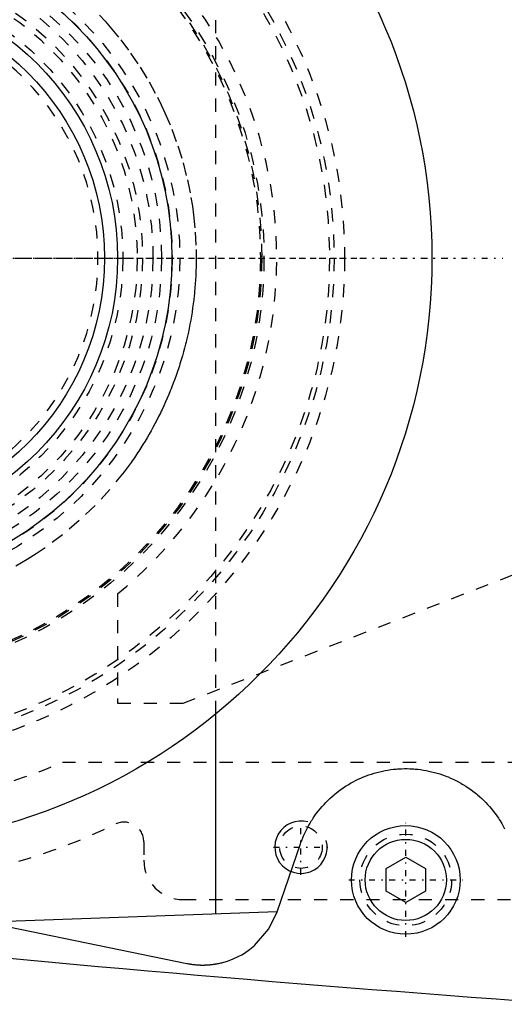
# Model space of a CAD drawing. Extents: x -702 to 139, y -105 to 105.
# Tile 3 of 14: x -636 to -599, y -57 to 18. Entities that reach past the tile are written whole.
import ezdxf

# ---------------------------------------------------------------- set-up
doc = ezdxf.new("R2010")
doc.units = 0
doc.linetypes.add('CENTER', pattern=[1.5, 0.45, -0.5, 0.05, -0.5])
doc.linetypes.add('DASHED', pattern=[2, 1, -1])
for name, color, linetype in [('AM_0', 7, 'CONTINUOUS'), ('AM_10', 7, 'CONTINUOUS'), ('AM_3', 7, 'DASHED'), ('AM_7', 7, 'CENTER')]:
    doc.layers.add(name, color=color, linetype=linetype)

msp = doc.modelspace()

# ---------------------------------------------------------------- linework, layer by layer
at = {"layer": 'AM_0', "color": 7, "linetype": 'CONTINUOUS'}
for p, q in [((-621.5, -50.068), (-621.5, -34.825)), ((-616.824, -49.946), (-615.041, -44.743)), ((-608.5, -46.634), (-607, -45.768)), ((-607, -45.768), (-605.5, -46.634)), ((-659.538, -46.532), (-623.705, -53.878)), ((-608.5, -48.366), (-608.5, -46.634)), ((-605.5, -46.634), (-605.5, -48.366)), ((-607, -49.232), (-608.5, -48.366)), ((-605.5, -48.366), (-607, -49.232)), ((-616.817, -49.925), (-639.073, -50.728))]:
    msp.add_line(p, q, dxfattribs=at)
for points in [[(-615.041, -44.743, 0), (-615.002, -44.633, 0), (-614.92, -44.414, 0), (-614.832, -44.198, 0), (-614.786, -44.091, 0), (-614.739, -43.984, 0), (-614.64, -43.774, 0), (-614.535, -43.567, 0), (-614.426, -43.364, 0), (-614.311, -43.164, 0), (-614.191, -42.969, 0), (-614.13, -42.872, 0), (-614.067, -42.777, 0), (-613.939, -42.591, 0), (-613.807, -42.409, 0), (-613.67, -42.232, 0), (-613.531, -42.059, 0), (-613.388, -41.893, 0), (-613.316, -41.811, 0), (-613.242, -41.731, 0), (-613.094, -41.575, 0), (-612.944, -41.424, 0), (-612.867, -41.35, 0), (-612.789, -41.277, 0), (-612.63, -41.132, 0), (-612.467, -40.991, 0), (-612.384, -40.922, 0), (-612.299, -40.854, 0), (-612.128, -40.721, 0), (-611.952, -40.592, 0), (-611.773, -40.467, 0), (-611.591, -40.346, 0), (-611.404, -40.23, 0), (-611.31, -40.174, 0), (-611.215, -40.119, 0), (-611.023, -40.012, 0), (-610.828, -39.911, 0), (-610.631, -39.815, 0), (-610.432, -39.723, 0), (-610.23, -39.638, 0), (-610.128, -39.597, 0), (-610.026, -39.557, 0), (-609.821, -39.482, 0), (-609.614, -39.412, 0), (-609.406, -39.348, 0), (-609.197, -39.289, 0), (-608.988, -39.236, 0), (-608.883, -39.211, 0), (-608.777, -39.188, 0), (-608.567, -39.146, 0), (-608.357, -39.109, 0), (-608.146, -39.078, 0), (-607.937, -39.052, 0), (-607.728, -39.031, 0), (-607.624, -39.023, 0), (-607.52, -39.016, 0), (-607.314, -39.006, 0), (-607.108, -39.001, 0), (-606.905, -39.001, 0), (-606.7, -39.005, 0), (-606.493, -39.015, 0), (-606.389, -39.022, 0), (-606.285, -39.03, 0), (-606.076, -39.05, 0), (-605.866, -39.076, 0), (-605.761, -39.091, 0), (-605.655, -39.107, 0), (-605.444, -39.144, 0), (-605.233, -39.186, 0), (-605.128, -39.209, 0), (-605.023, -39.233, 0), (-604.812, -39.286, 0), (-604.603, -39.345, 0), (-604.394, -39.409, 0), (-604.186, -39.479, 0), (-603.98, -39.555, 0), (-603.877, -39.594, 0), (-603.775, -39.635, 0), (-603.573, -39.722, 0), (-603.372, -39.813, 0), (-603.174, -39.91, 0), (-602.978, -40.012, 0), (-602.785, -40.119, 0), (-602.689, -40.174, 0), (-602.595, -40.231, 0), (-602.408, -40.347, 0), (-602.224, -40.469, 0), (-602.044, -40.594, 0), (-601.868, -40.724, 0), (-601.695, -40.859, 0), (-601.61, -40.927, 0), (-601.527, -40.997, 0), (-601.363, -41.138, 0), (-601.203, -41.284, 0), (-601.048, -41.432, 0), (-600.897, -41.584, 0), (-600.748, -41.741, 0), (-600.674, -41.822, 0), (-600.602, -41.904, 0), (-600.458, -42.072, 0), (-600.318, -42.246, 0), (-600.182, -42.424, 0), (-600.049, -42.607, 0), (-599.921, -42.795, 0), (-599.858, -42.891, 0), (-599.797, -42.988, 0), (-599.677, -43.184, 0), (-599.562, -43.385, 0), (-599.507, -43.487, 0), (-599.453, -43.59, 0)], [(-623.705, -53.878, 0), (-623.666, -53.886, 0), (-623.587, -53.901, 0), (-623.508, -53.915, 0), (-623.468, -53.921, 0), (-623.429, -53.928, 0), (-623.35, -53.94, 0), (-623.27, -53.95, 0), (-623.191, -53.96, 0), (-623.111, -53.969, 0), (-623.031, -53.976, 0), (-622.991, -53.98, 0), (-622.985, -53.98, 0), (-622.971, -53.981, 0), (-622.958, -53.983, 0), (-622.951, -53.983, 0), (-622.945, -53.984, 0), (-622.931, -53.984, 0), (-622.918, -53.985, 0), (-622.905, -53.986, 0), (-622.891, -53.987, 0), (-622.878, -53.988, 0), (-622.871, -53.989, 0), (-622.865, -53.989, 0), (-622.851, -53.99, 0), (-622.838, -53.99, 0), (-622.825, -53.991, 0), (-622.811, -53.992, 0), (-622.798, -53.993, 0), (-622.791, -53.993, 0), (-622.785, -53.993, 0), (-622.771, -53.994, 0), (-622.758, -53.994, 0), (-622.745, -53.995, 0), (-622.731, -53.996, 0), (-622.718, -53.996, 0), (-622.711, -53.996, 0), (-622.705, -53.997, 0), (-622.691, -53.997, 0), (-622.678, -53.997, 0), (-622.664, -53.998, 0), (-622.651, -53.998, 0), (-622.638, -53.998, 0), (-622.631, -53.999, 0), (-622.624, -53.999, 0), (-622.611, -53.999, 0), (-622.598, -53.999, 0), (-622.584, -53.999, 0), (-622.571, -54, 0), (-622.558, -54, 0), (-622.551, -54, 0), (-622.544, -54, 0), (-622.531, -54, 0), (-622.518, -54, 0), (-622.511, -54, 0), (-622.504, -54, 0), (-622.491, -54, 0), (-622.477, -54, 0), (-622.471, -54, 0), (-622.464, -54, 0), (-622.451, -54, 0), (-622.437, -54, 0), (-622.424, -54, 0), (-622.411, -53.999, 0), (-622.397, -53.999, 0), (-622.391, -53.999, 0), (-622.384, -53.999, 0), (-622.371, -53.999, 0), (-622.357, -53.998, 0), (-622.344, -53.998, 0), (-622.331, -53.998, 0), (-622.317, -53.997, 0), (-622.311, -53.997, 0), (-622.304, -53.997, 0), (-622.291, -53.996, 0), (-622.277, -53.996, 0), (-622.27, -53.996, 0), (-622.264, -53.995, 0), (-622.25, -53.995, 0), (-622.237, -53.994, 0), (-622.23, -53.994, 0), (-622.224, -53.994, 0), (-622.21, -53.993, 0), (-622.197, -53.992, 0), (-622.184, -53.992, 0), (-622.17, -53.991, 0), (-622.157, -53.99, 0), (-622.15, -53.99, 0), (-622.144, -53.989, 0), (-622.13, -53.989, 0), (-622.117, -53.988, 0), (-622.104, -53.987, 0), (-622.09, -53.986, 0), (-622.077, -53.985, 0), (-622.07, -53.985, 0), (-622.064, -53.984, 0), (-622.05, -53.983, 0), (-622.037, -53.982, 0), (-622.03, -53.982, 0), (-622.024, -53.981, 0), (-622.01, -53.98, 0), (-621.997, -53.979, 0), (-621.991, -53.978, 0), (-621.984, -53.978, 0), (-621.971, -53.977, 0), (-621.957, -53.975, 0), (-621.911, -53.971, 0), (-621.831, -53.963, 0), (-621.751, -53.953, 0), (-621.672, -53.943, 0), (-621.593, -53.931, 0), (-621.553, -53.925, 0), (-621.514, -53.918, 0), (-621.435, -53.905, 0), (-621.356, -53.89, 0), (-621.277, -53.874, 0), (-621.199, -53.857, 0), (-621.121, -53.839, 0), (-621.082, -53.83, 0), (-621.043, -53.82, 0), (-620.965, -53.8, 0), (-620.888, -53.779, 0), (-620.62, -53.698, 0), (-620.169, -53.529, 0), (-619.734, -53.325, 0), (-619.523, -53.209, 0), (-619.317, -53.086, 0), (-618.92, -52.815, 0), (-618.546, -52.513, 0), (-617.451, -51.242, 0), (-616.824, -49.946, 0)]]:
    msp.add_polyline3d(points, dxfattribs=at)
for centre, radius in [((-650, 0), 45), ((-650, 0), 25.15), ((-650, 0), 21), ((-650, 0), 20), ((-607, -47.5), 4.15), ((-607, -47.5), 3.1)]:
    msp.add_circle(centre, radius, dxfattribs=at)
msp.add_arc((-452.416, 1937.954), 2000, 264.182111, 265.929074, dxfattribs=at)
at = {"layer": 'AM_10', "color": 7, "linetype": 'CONTINUOUS'}
msp.add_arc((-615, -45), 2, 75, 15, dxfattribs=at)
at = {"layer": 'AM_3', "color": 6, "linetype": 'DASHED'}
for p, q in [((-621.5, -34.825), (-621.5, 34.825)), ((-624, -34), (-572.559, -13.979)), ((-629, -25.65), (-629, -34)), ((-629, -34), (-624, -34)), ((-633.215, -38.5), (-550.341, -38.5)), ((-627, -44.587), (-627, -46)), ((-624, -49), (-525, -49))]:
    msp.add_line(p, q, dxfattribs=at)
for points in [[(-630.371, 18.54, 0), (-629.962, 18.096, 0), (-629.557, 17.638, 0), (-628.766, 16.677, 0), (-628.004, 15.659, 0), (-627.279, 14.587, 0), (-626.597, 13.465, 0), (-625.964, 12.298, 0), (-625.666, 11.699, 0), (-625.383, 11.091, 0), (-624.86, 9.848, 0), (-624.398, 8.576, 0), (-623.999, 7.278, 0), (-623.667, 5.963, 0), (-623.401, 4.635, 0), (-623.293, 3.97, 0), (-623.203, 3.304, 0), (-623.072, 1.974, 0), (-623.008, 0.654, 0), (-623, 0, 0)], [(-623, 0, 0), (-623, -0.151, 0), (-623.004, -0.452, 0), (-623.011, -0.755, 0), (-623.015, -0.907, 0), (-623.021, -1.059, 0), (-623.034, -1.363, 0), (-623.052, -1.668, 0), (-623.072, -1.974, 0), (-623.096, -2.28, 0), (-623.124, -2.587, 0), (-623.139, -2.74, 0), (-623.156, -2.894, 0), (-623.19, -3.201, 0), (-623.229, -3.508, 0), (-623.271, -3.816, 0), (-623.317, -4.123, 0), (-623.366, -4.431, 0), (-623.392, -4.584, 0), (-623.419, -4.738, 0), (-623.475, -5.045, 0), (-623.536, -5.351, 0), (-623.567, -5.504, 0), (-623.599, -5.657, 0), (-623.667, -5.962, 0), (-623.737, -6.267, 0), (-623.774, -6.42, 0), (-623.812, -6.572, 0), (-623.89, -6.875, 0), (-623.971, -7.177, 0), (-624.057, -7.479, 0), (-624.145, -7.78, 0), (-624.237, -8.079, 0), (-624.284, -8.228, 0), (-624.333, -8.377, 0), (-624.431, -8.674, 0), (-624.534, -8.97, 0), (-624.639, -9.264, 0), (-624.748, -9.557, 0), (-624.86, -9.848, 0), (-624.917, -9.993, 0), (-624.976, -10.138, 0), (-625.094, -10.426, 0), (-625.216, -10.712, 0), (-625.341, -10.996, 0), (-625.469, -11.279, 0), (-625.6, -11.56, 0), (-625.666, -11.699, 0), (-625.734, -11.838, 0), (-625.871, -12.115, 0), (-626.01, -12.39, 0), (-626.153, -12.662, 0), (-626.298, -12.932, 0), (-626.447, -13.2, 0), (-626.522, -13.333, 0), (-626.597, -13.465, 0), (-626.751, -13.728, 0), (-626.906, -13.989, 0), (-627.065, -14.247, 0), (-627.225, -14.502, 0), (-627.388, -14.755, 0), (-627.47, -14.88, 0), (-627.553, -15.005, 0), (-627.721, -15.252, 0), (-627.89, -15.497, 0), (-627.976, -15.618, 0), (-628.498, -16.33, 0), (-629.588, -17.673, 0), (-630.724, -18.906, 0), (-631.928, -20.06, 0), (-633.199, -21.136, 0), (-634.528, -22.127, 0), (-635.211, -22.59, 0), (-635.906, -23.029, 0), (-637.324, -23.84, 0)]]:
    msp.add_polyline3d(points, dxfattribs=at)
for centre, radius in [((-650, 0), 38.325), ((-650, 0), 37.525), ((-650, 0), 37.175), ((-650, 0), 32.175), ((-650, 0), 32), ((-650, 0), 31.9), ((-650, 0), 25.75), ((-650, 0), 25.175), ((-650, 0), 24.35), ((-650, 0), 23.7), ((-650, 0), 22.9), ((-650, 0), 22.5), ((-650, 0), 21.4), ((-615, -45), 1.621), ((-607, -47.5), 3.5)]:
    msp.add_circle(centre, radius, dxfattribs=at)
for centre, radius, start, end in [((-650, 0), 48, 64.25648, 295.74352), ((-650, 0), 33.15, 309.30765, 50.69235), ((-650, 0), 19.5, 182.20423, 177.79577), ((-650, 0), 42, 280.00939, 293.55646), ((-628.5, -44.587), 1.5, 0, 115.74352), ((-624, -46), 3, 180, 270)]:
    msp.add_arc(centre, radius, start, end, dxfattribs=at)
at = {"layer": 'AM_7', "color": 4, "linetype": 'CENTER'}
for p, q in [((-700.4, 0), (-599.6, 0)), ((-697.25, 0), (-602.75, 0)), ((-690.241, 0), (-609.759, 0)), ((-674.885, 0), (-625.115, 0)), ((-672.05, 0), (-627.95, 0)), ((-615, -47.1), (-615, -42.9)), ((-607, -51.857), (-607, -43.143)), ((-617.1, -45), (-612.9, -45)), ((-611.357, -47.5), (-602.643, -47.5))]:
    msp.add_line(p, q, dxfattribs=at)

doc.saveas('drawing.dxf')
